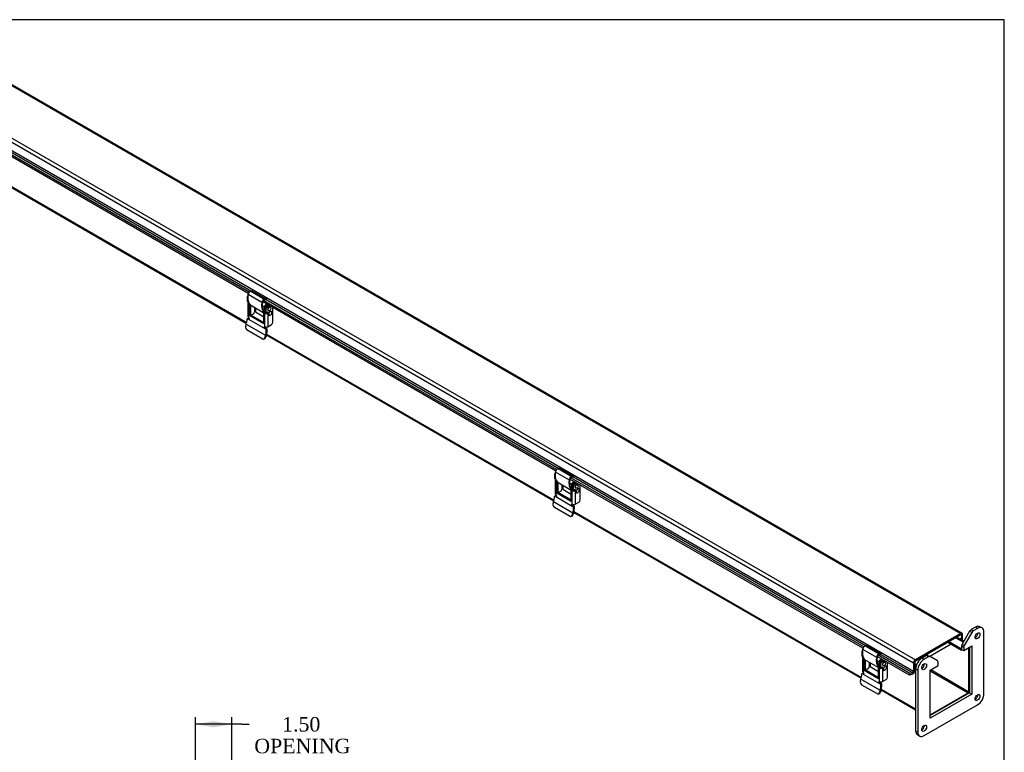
# Model space of a CAD drawing. Header units: inches. Extents: x 0 to 120, y -1 to 80.
# Tile 7 of 7: x 79 to 120, y 49 to 80. Entities that reach past the tile are written whole.
import ezdxf
from ezdxf.enums import TextEntityAlignment as Align

# ---------------------------------------------------------------- set-up
doc = ezdxf.new("R2010")
doc.units = ezdxf.units.IN
doc.header["$MEASUREMENT"] = 0
for name, color, linetype in [('CCH03740', 7, 'Continuous'), ('CCH03744-1', 7, 'Continuous'), ('CCH03744-2', 7, 'Continuous'), ('COM40648', 7, 'Continuous'), ('COM49076', 7, 'Continuous'), ('COM49083', 7, 'Continuous'), ('Default', 7, 'Continuous'), ('GSK11094', 7, 'Continuous')]:
    doc.layers.add(name, color=color, linetype=linetype)
doc.styles.add('SEACAD_Times_New_Roman', font='times.ttf')
doc.dimstyles.new('HAMMOND_(STH_-_120x80)', dxfattribs={"dimtxt": 0.6, "dimasz": 0.75, "dimexe": 0.3, "dimexo": 0.3, "dimgap": 0.15, "dimtad": 0, "dimtih": 1, "dimtoh": 1, "dimzin": 0, "dimdsep": 46, "dimtxsty": 'SEACAD_Times_New_Roman', "dimblk1": '_SE_FILLED', "dimblk2": '_SE_FILLED', "dimsah": 1, "dimcen": 0.3, "dimadec": 0, "dimazin": 0, "dimtfac": 0.8, "dimtofl": 0, "dimtmove": 0, "dimatfit": 3, "dimfxl": 1, "dimtolj": 1, "dimtzin": 0, "dimarcsym": 0})

# ---------------------------------------------------------------- blocks, each defined once
blk = doc.blocks.new('SE1')
at = {"layer": 'CCH03740', "color": 7, "linetype": 'Continuous'}
for p, q in [((88.726, 67.703), (88.726, 67.539)), ((89.087, 67.73), (89.087, 67.628)), ((89.128, 67.707), (89.087, 67.73)), ((89.128, 67.707), (89.128, 67.604)), ((89.211, 67.852), (89.131, 67.806)), ((89.131, 67.806), (89.172, 67.782)), ((89.251, 67.828), (89.172, 67.782)), ((88.726, 67.539), (89.082, 67.334)), ((89.087, 67.628), (89.128, 67.604)), ((89.113, 67.571), (89.142, 67.554)), ((101.454, 60.355), (101.454, 60.191)), ((101.815, 60.381), (101.815, 60.279)), ((101.856, 60.358), (101.815, 60.381)), ((101.856, 60.358), (101.856, 60.256)), ((101.939, 60.503), (101.859, 60.457)), ((101.859, 60.457), (101.9, 60.434)), ((101.979, 60.48), (101.9, 60.434)), ((101.454, 60.191), (101.81, 59.985)), ((101.815, 60.279), (101.856, 60.256)), ((101.841, 60.222), (101.87, 60.205)), ((114.543, 53.033), (114.543, 52.931)), ((114.584, 53.01), (114.543, 53.033)), ((114.667, 53.155), (114.587, 53.109)), ((114.587, 53.109), (114.627, 53.086)), ((114.707, 53.131), (114.627, 53.086)), ((114.182, 53.006), (114.182, 52.842)), ((114.182, 52.842), (114.538, 52.637)), ((114.543, 52.931), (114.584, 52.908)), ((114.569, 52.874), (114.598, 52.857)), ((114.584, 53.01), (114.584, 52.908))]:
    blk.add_line(p, q, dxfattribs=at)
for centre, major_axis, start_param, end_param in [((89.131, 67.755), (-0.031, -0.0537), 3.926991, 5.497787), ((89.172, 67.732), (0.031, 0.0537), 0.785398, 2.356194), ((89.176, 67.679), (0.063, 0.108), 2.356194, 3.141593), ((89.216, 67.656), (0.063, 0.108), 2.356194, 2.917589), ((101.859, 60.407), (-0.031, -0.0537), 3.926991, 5.497787), ((101.9, 60.383), (0.031, 0.0537), 0.785398, 2.356194), ((101.904, 60.33), (0.063, 0.108), 2.356194, 3.141593), ((101.944, 60.307), (0.063, 0.108), 2.356194, 2.917589), ((114.587, 53.058), (-0.031, -0.0537), 3.926991, 5.497787), ((114.627, 53.035), (0.031, 0.0537), 0.785398, 2.356194), ((114.632, 52.982), (0.062, 0.108), 2.356194, 3.141593), ((114.672, 52.959), (0.062, 0.108), 2.356194, 2.917589)]:
    blk.add_ellipse(centre, major_axis=major_axis, ratio=0.57735, start_param=start_param, end_param=end_param, dxfattribs=at)
at = {"layer": 'CCH03744-1', "color": 7, "linetype": 'Continuous'}
for p, q in [((88.386, 68.122), (88.386, 68.001)), ((88.413, 68.106), (88.386, 68.122)), ((88.426, 67.978), (88.386, 68.001)), ((88.398, 67.974), (88.438, 67.95)), ((88.421, 67.905), (88.421, 67.343)), ((88.426, 68.006), (88.426, 67.978)), ((88.447, 67.94), (88.447, 67.94)), ((88.447, 67.87), (88.485, 67.847)), ((88.447, 67.87), (88.447, 67.308)), ((88.497, 67.854), (88.485, 67.847)), ((88.485, 67.847), (88.485, 67.393)), ((88.525, 67.825), (88.525, 67.417)), ((88.691, 67.723), (88.691, 67.536)), ((89.196, 67.781), (89.264, 67.821)), ((89.196, 67.781), (89.236, 67.758)), ((89.236, 67.758), (89.305, 67.798)), ((89.353, 67.721), (89.332, 67.733)), ((89.446, 67.1), (89.446, 67.716)), ((88.525, 67.417), (88.485, 67.393)), ((88.485, 67.393), (89.082, 67.049)), ((88.525, 67.417), (89.082, 67.095)), ((88.636, 67.441), (88.56, 67.397)), ((89.122, 67.526), (89.082, 67.503)), ((89.082, 67.049), (89.082, 67.503)), ((89.082, 67.503), (89.12, 67.481)), ((89.105, 67.537), (89.169, 67.501)), ((89.12, 66.919), (89.12, 67.481)), ((89.122, 67.526), (89.161, 67.504)), ((89.141, 67.565), (89.141, 67.686)), ((89.181, 67.663), (89.141, 67.686)), ((89.141, 67.565), (89.181, 67.542)), ((89.153, 67.538), (89.194, 67.514)), ((89.181, 67.542), (89.181, 67.663)), ((89.202, 67.504), (89.242, 67.481)), ((89.242, 67.481), (89.242, 66.919)), ((89.251, 67.592), (89.272, 67.58)), ((88.33, 66.942), (88.352, 67.023)), ((88.352, 67.023), (89.147, 66.564)), ((88.436, 67.273), (88.395, 67.25)), ((88.419, 67.247), (88.459, 67.27)), ((88.447, 67.231), (88.419, 67.247)), ((88.48, 67.25), (88.447, 67.231)), ((88.447, 67.231), (89.12, 66.842)), ((88.479, 67.259), (88.459, 67.27)), ((89.242, 66.919), (89.391, 67.005)), ((89.007, 66.42), (88.388, 66.777)), ((89.161, 66.865), (89.12, 66.842)), ((89.148, 66.826), (89.12, 66.842)), ((89.147, 66.564), (89.125, 66.482)), ((89.125, 66.482), (89.163, 66.488)), ((89.148, 66.826), (89.188, 66.849)), ((89.188, 66.849), (89.161, 66.865)), ((89.185, 66.57), (89.163, 66.488)), ((89.18, 66.769), (89.221, 66.79)), ((89.056, 66.41), (89.094, 66.416)), ((101.114, 60.773), (101.114, 60.653)), ((101.141, 60.758), (101.114, 60.773)), ((101.154, 60.629), (101.114, 60.653)), ((101.126, 60.625), (101.166, 60.602)), ((101.149, 60.556), (101.149, 59.995)), ((101.154, 60.658), (101.154, 60.629)), ((101.175, 60.591), (101.174, 60.591)), ((101.174, 60.521), (101.213, 60.499)), ((101.174, 60.521), (101.174, 59.959)), ((101.225, 60.506), (101.213, 60.499)), ((101.213, 60.499), (101.213, 60.045)), ((101.253, 60.476), (101.253, 60.068)), ((101.419, 60.375), (101.419, 60.188)), ((101.924, 60.433), (101.992, 60.472)), ((101.924, 60.433), (101.964, 60.41)), ((101.964, 60.41), (102.032, 60.449)), ((102.081, 60.372), (102.06, 60.384)), ((102.174, 59.752), (102.174, 60.367)), ((101.253, 60.068), (101.213, 60.045)), ((101.213, 60.045), (101.81, 59.7)), ((101.253, 60.068), (101.81, 59.747)), ((101.364, 60.092), (101.288, 60.048)), ((101.85, 60.178), (101.81, 60.154)), ((101.81, 59.7), (101.81, 60.154)), ((101.81, 60.154), (101.848, 60.132)), ((101.833, 60.189), (101.896, 60.152)), ((101.848, 59.57), (101.848, 60.132)), ((101.85, 60.178), (101.889, 60.155)), ((101.869, 60.217), (101.869, 60.337)), ((101.909, 60.314), (101.869, 60.337)), ((101.869, 60.217), (101.909, 60.193)), ((101.881, 60.189), (101.922, 60.166)), ((101.909, 60.193), (101.909, 60.314)), ((101.93, 60.155), (101.97, 60.132)), ((101.97, 60.132), (101.97, 59.57)), ((101.979, 60.244), (102, 60.232)), ((101.058, 59.593), (101.08, 59.675)), ((101.08, 59.675), (101.875, 59.215)), ((101.164, 59.924), (101.123, 59.901)), ((101.147, 59.899), (101.187, 59.922)), ((101.174, 59.883), (101.147, 59.899)), ((101.208, 59.902), (101.174, 59.883)), ((101.174, 59.883), (101.848, 59.494)), ((101.207, 59.91), (101.187, 59.922)), ((101.97, 59.57), (102.119, 59.656)), ((101.735, 59.072), (101.116, 59.429)), ((101.889, 59.517), (101.848, 59.494)), ((101.876, 59.478), (101.848, 59.494)), ((101.875, 59.215), (101.853, 59.134)), ((101.853, 59.134), (101.891, 59.14)), ((101.876, 59.478), (101.916, 59.501)), ((101.916, 59.501), (101.889, 59.517)), ((101.913, 59.221), (101.891, 59.14)), ((101.908, 59.421), (101.948, 59.442)), ((101.784, 59.061), (101.822, 59.067)), ((113.842, 53.425), (113.842, 53.304)), ((113.869, 53.409), (113.842, 53.425)), ((113.882, 53.281), (113.842, 53.304)), ((113.854, 53.277), (113.894, 53.253)), ((113.877, 53.208), (113.877, 52.646)), ((113.882, 53.309), (113.882, 53.281)), ((113.903, 53.243), (113.902, 53.243)), ((113.902, 53.173), (113.941, 53.15)), ((113.902, 53.173), (113.902, 52.611)), ((113.953, 53.157), (113.941, 53.15)), ((113.941, 53.15), (113.941, 52.696)), ((113.981, 53.128), (113.981, 52.72)), ((114.147, 53.026), (114.147, 52.84)), ((114.652, 53.085), (114.72, 53.124)), ((114.652, 53.085), (114.692, 53.061)), ((114.692, 53.061), (114.76, 53.101)), ((114.809, 53.024), (114.788, 53.036)), ((114.902, 52.404), (114.902, 53.019)), ((113.981, 52.72), (113.941, 52.696)), ((113.941, 52.696), (114.538, 52.352)), ((113.981, 52.72), (114.538, 52.398)), ((114.092, 52.744), (114.015, 52.7)), ((114.578, 52.829), (114.538, 52.806)), ((114.538, 52.352), (114.538, 52.806)), ((114.538, 52.806), (114.576, 52.784)), ((114.561, 52.841), (114.624, 52.804)), ((114.576, 52.222), (114.576, 52.784)), ((114.578, 52.829), (114.617, 52.807)), ((114.597, 52.868), (114.597, 52.989)), ((114.637, 52.966), (114.597, 52.989)), ((114.597, 52.868), (114.637, 52.845)), ((114.609, 52.841), (114.649, 52.817)), ((114.637, 52.845), (114.637, 52.966)), ((114.658, 52.807), (114.698, 52.784)), ((114.698, 52.784), (114.698, 52.222)), ((114.707, 52.896), (114.728, 52.883)), ((113.786, 52.245), (113.807, 52.326)), ((113.807, 52.326), (114.603, 51.867)), ((113.892, 52.576), (113.851, 52.553)), ((113.875, 52.55), (113.915, 52.573)), ((113.902, 52.534), (113.875, 52.55)), ((113.936, 52.553), (113.902, 52.534)), ((113.902, 52.534), (114.576, 52.145)), ((113.935, 52.562), (113.915, 52.573)), ((114.698, 52.222), (114.847, 52.308)), ((114.463, 51.723), (113.844, 52.08)), ((114.617, 52.168), (114.576, 52.145)), ((114.604, 52.129), (114.576, 52.145)), ((114.603, 51.867), (114.581, 51.785)), ((114.581, 51.785), (114.619, 51.791)), ((114.604, 52.129), (114.644, 52.152)), ((114.644, 52.152), (114.617, 52.168)), ((114.641, 51.873), (114.619, 51.791)), ((114.636, 52.072), (114.676, 52.093)), ((114.512, 51.713), (114.55, 51.719))]:
    blk.add_line(p, q, dxfattribs=at)
for centre, radius, start, end in [((89.279, 67.509), 0.134, 299.2222, 0.7778), ((89.112, 66.768), 0.0681, 1.0185, 58.3133), ((89.149, 66.79), 0.0714, 0.2366, 56.7548), ((102.007, 60.161), 0.134, 299.2222, 0.7778), ((101.84, 59.42), 0.0681, 1.0185, 58.3133), ((101.877, 59.441), 0.0714, 0.2366, 56.7548), ((114.735, 52.812), 0.134, 299.2222, 0.7778), ((114.568, 52.071), 0.0681, 1.0185, 58.3133), ((114.605, 52.093), 0.0714, 0.2366, 56.7548)]:
    blk.add_arc(centre, radius, start, end, dxfattribs=at)
for centre, major_axis, ratio, start_param, end_param in [((88.441, 68.154), (-0.039, -0.0675), 0.57735, 4.424524, 5.497787), ((88.428, 68.026), (0.03, 0.052), 0.57735, 2.356194, 3.141593), ((88.507, 67.905), (0.086, 0), 0.57735, 2.356194, 3.926991), ((88.468, 68.002), (0.03, 0.052), 0.57735, 2.356194, 3.294832), ((89.196, 67.718), (-0.039, -0.0675), 0.57735, 3.926991, 5.497787), ((89.236, 67.694), (0.039, 0.0675), 0.57735, 0.785398, 2.356194), ((89.291, 67.663), (-0.0405, -0.0701), 0.57735, 3.141593, 6.283185), ((88.507, 67.343), (0.086, 0), 0.57735, 3.141593, 3.926991), ((88.447, 67.27), (-0.0235, 0.0407), 0.57735, 2.356194, 5.497787), ((88.636, 67.505), (-0.039, -0.0675), 0.57735, 0.785398, 2.356194), ((89.181, 67.516), (-0.086, 0), 0.57735, 0.785398, 2.356194), ((89.183, 67.59), (0.03, 0.052), 0.57735, 2.356194, 3.141593), ((89.181, 67.516), (-0.029, 0), 0.57735, 0.785398, 2.356194), ((89.224, 67.566), (0.03, 0.052), 0.57735, 2.356194, 4.063405), ((89.192, 67.521), (-0.0155, -0.0268), 0.57735, 1.24045, 1.555779), ((89.232, 67.498), (-0.0155, -0.0268), 0.57735, 1.24045, 4.063405), ((89.345, 67.471), (0.0478, 0.0827), 0.57735, 0, 3.926991), ((89.345, 67.471), (0.0478, 0.0827), 0.57735, 5.513341, 6.283185), ((88.418, 66.891), (-0.019, 0.123), 0.739997, 1.03209, 2.602886), ((87.82, 66.94), (0.4, 0.693), 0.57735, 5.148721, 5.441058), ((89.12, 66.88), (0.0235, -0.0407), 0.57735, 2.356194, 5.497787), ((89.181, 66.954), (0.086, 0), 0.57735, 3.926991, 5.497787), ((89.161, 66.904), (0.0235, -0.0407), 0.57735, 4.127874, 5.497787), ((89.391, 67.069), (-0.039, -0.0675), 0.57735, 0.785398, 2.356194), ((89.037, 66.533), (-0.019, 0.123), 0.739997, 2.602886, 4.173683), ((89.075, 66.539), (-0.019, 0.123), 0.739997, 3.141593, 4.173683), ((88.616, 66.48), (0.4, 0.693), 0.57735, 5.148721, 5.441058), ((88.616, 66.48), (0.428, 0.742), 0.57735, 5.148721, 5.441058), ((101.169, 60.805), (-0.039, -0.0675), 0.57735, 4.424524, 5.497787), ((101.156, 60.677), (0.03, 0.052), 0.57735, 2.356194, 3.141593), ((101.235, 60.556), (0.086, 0), 0.57735, 2.356194, 3.926991), ((101.196, 60.654), (0.03, 0.052), 0.57735, 2.356194, 3.294832), ((101.924, 60.369), (-0.039, -0.0675), 0.57735, 3.926991, 5.497787), ((101.964, 60.346), (0.039, 0.0675), 0.57735, 0.785398, 2.356194), ((102.019, 60.314), (-0.0405, -0.0701), 0.57735, 3.141593, 6.283185), ((101.235, 59.995), (0.086, 0), 0.57735, 3.141593, 3.926991), ((101.174, 59.921), (-0.0235, 0.0407), 0.57735, 2.356194, 5.497787), ((101.364, 60.156), (-0.039, -0.0675), 0.57735, 0.785398, 2.356194), ((101.909, 60.167), (-0.086, 0), 0.57735, 0.785398, 2.356194), ((101.911, 60.241), (0.03, 0.052), 0.57735, 2.356194, 3.141593), ((101.909, 60.167), (-0.029, 0), 0.57735, 0.785398, 2.356194), ((101.952, 60.218), (0.03, 0.052), 0.57735, 2.356194, 4.063405), ((101.92, 60.173), (-0.0155, -0.0268), 0.57735, 1.24045, 1.555779), ((101.96, 60.149), (-0.0155, -0.0268), 0.57735, 1.24045, 4.063405), ((102.073, 60.122), (0.0477, 0.0827), 0.57735, 0, 3.926991), ((102.073, 60.122), (0.0477, 0.0827), 0.57735, 5.513341, 6.283185), ((101.146, 59.542), (-0.019, 0.123), 0.739997, 1.03209, 2.602886), ((100.548, 59.591), (0.4, 0.693), 0.57735, 5.148721, 5.441058), ((101.848, 59.532), (0.0235, -0.0407), 0.57735, 2.356194, 5.497787), ((101.909, 59.605), (0.086, 0), 0.57735, 3.926991, 5.497787), ((101.889, 59.555), (0.0235, -0.0407), 0.57735, 4.127874, 5.497787), ((102.119, 59.72), (-0.039, -0.0675), 0.57735, 0.785398, 2.356194), ((101.765, 59.185), (-0.019, 0.123), 0.739997, 2.602886, 4.173683), ((101.803, 59.191), (-0.019, 0.123), 0.739997, 3.141593, 4.173683), ((101.343, 59.132), (0.4, 0.693), 0.57735, 5.148721, 5.441058), ((101.343, 59.132), (0.428, 0.742), 0.57735, 5.148721, 5.441058), ((113.897, 53.457), (-0.039, -0.0675), 0.57735, 4.424524, 5.497787), ((113.884, 53.329), (0.03, 0.052), 0.57735, 2.356194, 3.141593), ((113.963, 53.208), (0.086, 0), 0.57735, 2.356194, 3.926991), ((113.924, 53.305), (0.03, 0.052), 0.57735, 2.356194, 3.294832), ((114.652, 53.021), (-0.039, -0.0675), 0.57735, 3.926991, 5.497787), ((114.692, 52.998), (0.039, 0.0675), 0.57735, 0.785398, 2.356194), ((114.747, 52.966), (-0.0405, -0.0701), 0.57735, 3.141593, 6.283185), ((113.963, 52.646), (0.086, 0), 0.57735, 3.141593, 3.926991), ((113.902, 52.573), (-0.0235, 0.0407), 0.57735, 2.356194, 5.497787), ((114.092, 52.808), (-0.039, -0.0675), 0.57735, 0.785398, 2.356194), ((114.637, 52.819), (-0.086, 0), 0.57735, 0.785398, 2.356194), ((114.639, 52.893), (0.03, 0.052), 0.57735, 2.356194, 3.141593), ((114.637, 52.819), (-0.029, 0), 0.57735, 0.785398, 2.356194), ((114.679, 52.869), (0.03, 0.052), 0.57735, 2.356194, 4.063405), ((114.648, 52.824), (-0.0155, -0.0268), 0.57735, 1.24045, 1.555773), ((114.688, 52.801), (-0.0155, -0.0268), 0.57735, 1.24045, 4.063405), ((114.801, 52.774), (0.0477, 0.0827), 0.57735, 0, 3.926991), ((114.801, 52.774), (0.0477, 0.0827), 0.57735, 5.513341, 6.283185), ((113.874, 52.194), (-0.019, 0.123), 0.739997, 1.03209, 2.602886), ((113.276, 52.243), (0.4, 0.693), 0.57735, 5.148721, 5.441058), ((114.576, 52.184), (0.0235, -0.0407), 0.57735, 2.356194, 5.497787), ((114.637, 52.257), (0.086, 0), 0.57735, 3.926991, 5.497787), ((114.617, 52.207), (0.0235, -0.0407), 0.57735, 4.127874, 5.497787), ((114.847, 52.372), (-0.039, -0.0675), 0.57735, 0.785398, 2.356194), ((114.531, 51.842), (-0.019, 0.123), 0.739997, 3.141593, 4.173683), ((114.071, 51.783), (0.4, 0.693), 0.57735, 5.148721, 5.441058), ((114.071, 51.783), (0.428, 0.742), 0.57735, 5.148721, 5.441058), ((114.493, 51.837), (-0.019, 0.123), 0.739997, 2.602886, 4.173683)]:
    blk.add_ellipse(centre, major_axis=major_axis, ratio=ratio, start_param=start_param, end_param=end_param, dxfattribs=at)
for centre in [(89.313, 67.65), (102.041, 60.302), (114.769, 52.953)]:
    blk.add_ellipse(centre, major_axis=(0.0405, 0.0701), ratio=0.57735, dxfattribs=at)
for points, knots in [([(88.385, 67.229), (88.385, 67.234), (88.386, 67.238), (88.39, 67.245), (88.392, 67.248), (88.398, 67.251), (88.402, 67.252), (88.41, 67.251), (88.415, 67.25), (88.419, 67.247)], [0, 0, 0, 0, 0.25, 0.25, 0.5, 0.5, 0.75, 0.75, 1, 1, 1, 1]), ([(88.436, 67.273), (88.438, 67.273), (88.441, 67.275), (88.446, 67.275), (88.451, 67.274), (88.455, 67.273), (88.458, 67.271), (88.459, 67.27)], [0.5210355, 0.5210355, 0.5210355, 0.5210355, 0.6300951, 0.7538196, 0.836035, 0.9180672, 1, 1, 1, 1]), ([(101.113, 59.88), (101.113, 59.885), (101.114, 59.89), (101.118, 59.897), (101.12, 59.9), (101.126, 59.903), (101.13, 59.904), (101.138, 59.903), (101.143, 59.901), (101.147, 59.899)], [0, 0, 0, 0, 0.25, 0.25, 0.5, 0.5, 0.75, 0.75, 1, 1, 1, 1]), ([(101.164, 59.924), (101.166, 59.925), (101.169, 59.926), (101.174, 59.926), (101.179, 59.926), (101.183, 59.924), (101.186, 59.923), (101.187, 59.922)], [0.5210355, 0.5210355, 0.5210355, 0.5210355, 0.6300951, 0.7538196, 0.836035, 0.9180672, 1, 1, 1, 1]), ([(113.841, 52.532), (113.841, 52.537), (113.842, 52.541), (113.846, 52.548), (113.848, 52.551), (113.854, 52.554), (113.858, 52.555), (113.866, 52.554), (113.87, 52.553), (113.875, 52.55)], [0, 0, 0, 0, 0.25, 0.25, 0.5, 0.5, 0.75, 0.75, 1, 1, 1, 1]), ([(113.892, 52.576), (113.893, 52.576), (113.897, 52.578), (113.902, 52.578), (113.906, 52.577), (113.911, 52.576), (113.914, 52.574), (113.915, 52.573)], [0.5210355, 0.5210355, 0.5210355, 0.5210355, 0.6300951, 0.7538196, 0.836035, 0.9180672, 1, 1, 1, 1])]:
    blk.add_open_spline(points, degree=3, knots=knots, dxfattribs=at)
at = {"layer": 'CCH03744-2', "color": 7, "linetype": 'Continuous'}
for p, q in [((88.423, 68.262), (88.997, 67.931)), ((88.614, 68.398), (88.537, 68.395)), ((88.537, 68.395), (89.111, 68.064)), ((88.614, 68.398), (89.188, 68.067)), ((88.567, 67.795), (89.082, 67.498)), ((89.088, 67.739), (89.013, 67.782)), ((89.177, 68.034), (89.101, 68.031)), ((89.188, 68.067), (89.111, 68.064)), ((89.177, 68.034), (89.188, 68.067)), ((89.064, 67.592), (89.146, 67.545)), ((89.118, 67.525), (89.119, 67.524)), ((101.15, 60.914), (101.725, 60.582)), ((101.342, 61.05), (101.265, 61.047)), ((101.265, 61.047), (101.839, 60.715)), ((101.342, 61.05), (101.916, 60.718)), ((101.295, 60.447), (101.81, 60.149)), ((101.816, 60.39), (101.741, 60.434)), ((101.905, 60.686), (101.828, 60.683)), ((101.916, 60.718), (101.839, 60.715)), ((101.905, 60.686), (101.916, 60.718)), ((101.792, 60.244), (101.874, 60.197)), ((101.846, 60.176), (101.847, 60.176)), ((113.878, 53.565), (114.453, 53.234)), ((114.07, 53.701), (113.993, 53.698)), ((113.993, 53.698), (114.567, 53.367)), ((114.07, 53.701), (114.644, 53.37)), ((114.022, 53.098), (114.538, 52.801)), ((114.544, 53.042), (114.469, 53.085)), ((114.633, 53.337), (114.556, 53.334)), ((114.644, 53.37), (114.567, 53.367)), ((114.633, 53.337), (114.644, 53.37)), ((114.52, 52.895), (114.602, 52.848)), ((114.574, 52.828), (114.575, 52.827))]:
    blk.add_line(p, q, dxfattribs=at)
for centre, major_axis, start_param, end_param in [((88.939, 68.441), (0.373, 0.646), 2.157764, 3.141593), ((88.503, 68.29), (0.0577, 0.1), 0.349066, 2.157764), ((89.514, 68.109), (0.373, 0.646), 2.157764, 2.983313), ((89.514, 68.109), (0.355, 0.614), 2.157764, 3.020595), ((89.077, 67.959), (0.0577, 0.1), 0.349066, 2.157764), ((89.077, 67.959), (0.0397, 0.0688), 0.349066, 2.157764), ((101.667, 61.092), (0.373, 0.646), 2.157764, 3.141593), ((101.231, 60.942), (0.0577, 0.1), 0.349066, 2.157764), ((102.241, 60.761), (0.373, 0.646), 2.157764, 2.983313), ((102.241, 60.761), (0.355, 0.614), 2.157764, 3.020595), ((101.805, 60.61), (0.0577, 0.1), 0.349066, 2.157764), ((101.805, 60.61), (0.0397, 0.0688), 0.349066, 2.157764), ((114.395, 53.744), (0.373, 0.646), 2.157764, 3.141593), ((113.958, 53.593), (0.0577, 0.1), 0.349066, 2.157764), ((114.969, 53.412), (0.373, 0.646), 2.157764, 2.983313), ((114.969, 53.412), (0.355, 0.614), 2.157764, 3.020595), ((114.533, 53.262), (0.0577, 0.1), 0.349066, 2.157764), ((114.533, 53.262), (0.0397, 0.0688), 0.349066, 2.157764)]:
    blk.add_ellipse(centre, major_axis=major_axis, ratio=0.57735, start_param=start_param, end_param=end_param, dxfattribs=at)
at = {"layer": 'COM40648', "color": 7, "linetype": 'Continuous'}
for p, q in [((118.308, 54.307), (117.999, 53.772)), ((118.397, 54.256), (118.088, 53.721)), ((118.397, 54.256), (118.308, 54.307)), ((118.548, 54.475), (118.371, 54.373)), ((118.371, 54.373), (118.459, 54.322)), ((118.636, 54.424), (118.459, 54.322)), ((118.636, 54.424), (118.548, 54.475)), ((118.824, 54.443), (118.736, 54.494)), ((118.902, 51.719), (118.902, 54.271)), ((117.974, 53.685), (117.974, 53.557)), ((118.062, 53.634), (117.974, 53.685)), ((117.974, 53.557), (118.062, 53.506)), ((117.999, 53.772), (118.088, 53.721)), ((118.062, 53.506), (118.394, 53.698)), ((118.062, 53.634), (118.062, 53.506)), ((118.306, 53.647), (118.306, 51.757)), ((118.394, 53.698), (118.394, 51.706)), ((116.516, 53.302), (116.338, 53.199)), ((116.338, 53.199), (116.427, 53.148)), ((116.604, 53.251), (116.427, 53.148)), ((116.604, 53.251), (116.516, 53.302)), ((116.578, 53.308), (116.667, 53.257)), ((116.975, 53.078), (116.667, 53.257)), ((117.001, 52.894), (117.001, 53.021)), ((116.073, 52.74), (116.073, 50.188)), ((116.162, 52.689), (116.073, 52.74)), ((116.162, 52.689), (116.162, 50.137)), ((116.669, 52.702), (117.001, 52.894)), ((116.669, 50.711), (116.669, 52.702)), ((118.306, 51.757), (116.669, 50.813)), ((118.394, 51.706), (116.669, 50.711)), ((118.306, 51.757), (118.394, 51.706)), ((116.427, 49.984), (118.636, 51.26)), ((116.073, 50.188), (116.162, 50.137)), ((116.151, 50.017), (116.239, 49.966))]:
    blk.add_line(p, q, dxfattribs=at)
for centre, major_axis, start_param, end_param in [((118.371, 54.271), (0.062, 0.108), 0.785398, 1.570796), ((118.459, 54.22), (0.062, 0.108), 0.785398, 1.570796), ((118.548, 54.169), (-0.07, -0.122), 0.680393, 2.4612), ((118.548, 54.169), (-0.188, -0.325), 3.141593, 3.926991), ((118.636, 54.118), (-0.188, -0.325), 2.356194, 3.926991), ((118.062, 53.736), (-0.063, -0.108), 4.712389, 5.497787), ((118.15, 53.685), (-0.063, -0.108), 4.712389, 5.497787), ((116.338, 52.893), (-0.188, -0.325), 3.926991, 5.497787), ((116.427, 52.842), (0.187, 0.325), 0.785398, 2.356194), ((116.516, 53.2), (-0.063, -0.108), 3.141593, 3.926991), ((116.604, 53.148), (0.062, 0.108), 0, 0.785398), ((116.913, 52.97), (-0.063, -0.108), 2.356194, 3.141593), ((116.338, 52.893), (-0.07, -0.122), 0.680393, 2.4612), ((118.548, 51.617), (-0.07, -0.122), 0.680393, 2.4612), ((118.636, 51.566), (-0.188, -0.325), 0.785398, 2.356194), ((116.338, 50.341), (0.187, 0.325), 2.356194, 3.141593), ((116.338, 50.341), (-0.07, -0.122), 0.680393, 2.4612), ((116.427, 50.29), (0.188, 0.325), 2.356194, 3.926991)]:
    blk.add_ellipse(centre, major_axis=major_axis, ratio=0.57735, start_param=start_param, end_param=end_param, dxfattribs=at)
for centre in [(118.636, 54.118), (116.427, 52.842), (118.636, 51.566), (116.427, 50.29)]:
    blk.add_ellipse(centre, major_axis=(-0.07, -0.122), ratio=0.57735, dxfattribs=at)
at = {"layer": 'COM49076', "color": 7, "linetype": 'Continuous'}
for p, q in [((76.459, 73.928), (88.36, 67.057)), ((76.467, 73.96), (88.367, 67.089)), ((89.187, 66.579), (101.088, 59.708)), ((89.195, 66.611), (101.095, 59.741)), ((101.915, 59.231), (113.816, 52.36)), ((101.923, 59.263), (113.823, 52.392)), ((117.41, 53.849), (117.974, 53.523)), ((117.461, 53.878), (117.974, 53.582)), ((117.738, 54.038), (118.049, 53.858)), ((118.065, 53.886), (117.77, 54.056)), ((117.974, 53.523), (117.974, 53.582)), ((118.003, 53.54), (117.974, 53.523)), ((118.276, 51.804), (118.276, 53.63)), ((116.103, 52.941), (116.117, 52.933)), ((116.33, 52.81), (116.359, 52.793)), ((116.406, 52.942), (116.435, 52.925)), ((116.669, 52.673), (118.251, 51.76)), ((116.695, 52.717), (118.276, 51.804)), ((114.643, 51.882), (116.073, 51.057)), ((114.651, 51.914), (116.073, 51.093)), ((116.669, 50.846), (118.251, 51.76))]:
    blk.add_line(p, q, dxfattribs=at)
for major_axis, start_param, end_param in [((-0.018, -0.0312), 0.785398, 2.356194), ((-0.054, -0.0935), 1.555855, 1.585738)]:
    blk.add_ellipse((118.251, 51.789), major_axis=major_axis, ratio=0.57735, start_param=start_param, end_param=end_param, dxfattribs=at)
at = {"layer": 'COM49083', "color": 7, "linetype": 'Continuous'}
for p, q in [((76.598, 78.083), (117.941, 54.214)), ((117.995, 54.219), (76.652, 78.089)), ((74.641, 76.865), (115.984, 52.996)), ((74.717, 76.998), (116.06, 53.128)), ((115.984, 52.637), (74.641, 76.506)), ((88.434, 68.3), (76.298, 75.307)), ((88.466, 68.353), (76.332, 75.359)), ((76.454, 75.395), (88.574, 68.397)), ((101.161, 60.952), (89.026, 67.958)), ((101.194, 61.005), (89.059, 68.01)), ((89.181, 68.046), (101.302, 61.048)), ((113.889, 53.603), (101.754, 60.61)), ((113.922, 53.656), (101.787, 60.662)), ((101.909, 60.698), (114.03, 53.7)), ((117.941, 54.214), (116.06, 53.128)), ((117.941, 54.155), (116.06, 53.069)), ((117.966, 53.943), (117.966, 54.017)), ((118.017, 53.913), (118.017, 54.17)), ((115.817, 52.49), (114.482, 53.261)), ((115.83, 52.555), (114.515, 53.313)), ((114.637, 53.349), (115.952, 52.59)), ((116.035, 53.025), (116.035, 52.666)), ((115.984, 52.996), (115.984, 52.637)), ((115.817, 52.49), (115.83, 52.555)), ((115.94, 52.526), (115.817, 52.49)), ((115.952, 52.59), (115.83, 52.555))]:
    blk.add_line(p, q, dxfattribs=at)
for centre, major_axis, start_param, end_param in [((117.941, 54.126), (-0.054, -0.0935), 2.356194, 3.926991), ((116.06, 53.04), (0.054, 0.0935), 0.785398, 2.356194), ((116.06, 53.04), (0.018, 0.0312), 0.785398, 2.356194), ((115.959, 52.622), (0.054, 0.0935), 3.682645, 5.497787), ((115.959, 52.622), (0.018, 0.0312), 3.682645, 5.497787)]:
    blk.add_ellipse(centre, major_axis=major_axis, ratio=0.57735, start_param=start_param, end_param=end_param, dxfattribs=at)
at = {"layer": 'GSK11094', "color": 7, "linetype": 'Continuous'}
for p, q in [((117.63, 53.976), (116.371, 53.249)), ((117.613, 53.966), (117.613, 53.966)), ((117.63, 53.976), (117.63, 53.976)), ((117.966, 54.017), (117.902, 53.98)), ((117.941, 54.155), (117.966, 54.17)), ((117.966, 54.17), (117.966, 54.017)), ((117.543, 53.772), (116.658, 53.261)), ((116.389, 53.259), (116.035, 53.055)), ((116.035, 53.055), (116.035, 52.902)), ((116.371, 53.249), (116.371, 53.249)), ((116.389, 53.228), (116.389, 53.259)), ((116.389, 53.259), (116.389, 53.259)), ((116.389, 53.259), (116.389, 53.259)), ((116.035, 52.902), (116.126, 52.954)), ((116.035, 52.902), (116.035, 52.902)), ((116.035, 52.902), (116.035, 52.902))]:
    blk.add_line(p, q, dxfattribs=at)
blk = doc.blocks.new('DMBLK3819')
at = {"layer": 'Default', "linetype": 'Continuous', "transparency": 16777216}
for points in [[(86.997, 50.58), (86.247, 50.455), (86.997, 50.33)], [(86.997, 50.58), (86.997, 50.33), (87.747, 50.455)]]:
    blk.add_hatch(color=7, dxfattribs=at).paths.add_polyline_path(points)
at = {"layer": 'Default', "color": 7, "linetype": 'Continuous', "transparency": 16777216}
for p, q in [((86.247, 47.607), (86.247, 50.755)), ((87.747, 47.607), (87.747, 50.755)), ((88.172, 50.455), (86.247, 50.455)), ((88.172, 50.455), (88.472, 50.455))]:
    blk.add_line(p, q, dxfattribs=at)
at = {"layer": 'Default', "color": 7, "linetype": 'Continuous', "transparency": 16777216, "style": 'SEACAD_Times_New_Roman'}
for s, p in [('1.50', (89.833, 50.755)), ('OPENING', (88.682, 49.855))]:
    blk.add_text(s, height=0.6, dxfattribs=at).set_placement(p, align=Align.TOP_LEFT)
blk = doc.blocks.new('_SE_FILLED')
at = {"color": 0}
blk.add_line((0, 0), (-1, 0), dxfattribs=at)
blk.add_solid([(0, 0), (-1, -0.1665), (-1, 0.1665), (0, 0)], dxfattribs=at)
blk = doc.blocks.new('BORDER')
at = {"layer": 'Default', "color": 7, "linetype": 'Continuous'}
for p, q in [((0, 27.86), (-41.86, 27.86)), ((0, 0), (0, 27.86))]:
    blk.add_line(p, q, dxfattribs=at)

msp = doc.modelspace()

# ---------------------------------------------------------------- block references
at = {"layer": 'Default', "color": 7, "xscale": 2.85, "yscale": 2.85, "zscale": 2.85}
msp.add_blockref('BORDER', (119.744, 0.233), dxfattribs=at)
at = {"layer": 'Default'}
msp.add_blockref('SE1', (0, 0), dxfattribs=at)

# ---------------------------------------------------------------- dimensions: what is measured, and where the dimension line sits
at = {"layer": 'Default', "color": 7, "linetype": 'Continuous'}
dim = msp.add_linear_dim(base=(86.247, 50.455), p1=(87.747, 47.307), p2=(86.247, 47.307), text='\\A1;<>\\POPENING', dimstyle='HAMMOND_(STH_-_120x80)', override={"dimtmove": 1}, dxfattribs=at)
dim.commit()
dim.dimension.update_dxf_attribs({"geometry": 'DMBLK3819', "text_midpoint": (88.472, 50.455), "dimtype": 160})

doc.saveas('drawing.dxf')
